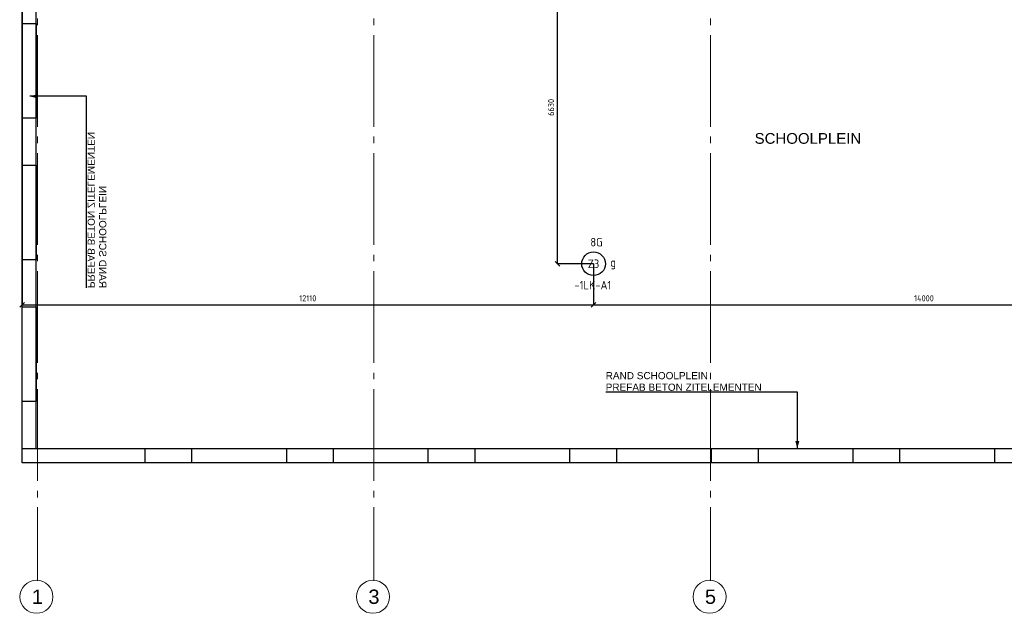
# Model space of a CAD drawing. Header units: millimetres. Extents: x -38031 to 123247, y -16330 to 129979.
# Tile 1 of 235: x -33475 to -12615, y -16329 to -3757. Entities that reach past the tile are written whole.
import ezdxf
from ezdxf.enums import TextEntityAlignment as Align

# ---------------------------------------------------------------- set-up
doc = ezdxf.new("R2010")
doc.units = ezdxf.units.MM
doc.header["$LTSCALE"] = 50
doc.linetypes.add('STYLE_11', pattern=[5, 3.888855, -0.416718, 0.277786, -0.416641])
for name, color, linetype in [('AL$1A---_ALGEMEEN', 8, 'Continuous'), ('AT$1A---_TEKST050', 8, 'Continuous'), ('AT$1A---_TEKST100', 8, 'Continuous'), ('BOUWKUNDIG', 8, 'Continuous'), ('EL6311--buitenverlichting', 3, 'Continuous'), ('maatvoering', 1, 'Continuous')]:
    doc.layers.add(name, color=color, linetype=linetype)
doc.layers.add('stramien', color=1, linetype='STYLE_11', lineweight=15)
doc.styles.add('Arial', font='ARIAL.TTF')
doc.styles.add('BURO-018', font='iso.shx', dxfattribs={"height": 90})
doc.styles.get("Standard").update_dxf_attribs({"font": 'iso.shx'})
doc.dimstyles.new('STABICAD', dxfattribs={"dimscale": 100, "dimtxt": 1.3, "dimasz": 1, "dimexe": 0, "dimexo": 0, "dimgap": 1.5, "dimtad": 0, "dimdec": 0, "dimrnd": 10, "dimzin": 0, "dimdsep": 46, "dimtxsty": 'Standard', "dimblk1": 'OBLIQUE', "dimblk2": 'OBLIQUE', "dimsah": 1, "dimcen": -3, "dimclrd": 1, "dimclre": 1, "dimclrt": 1, "dimadec": 0, "dimazin": 0, "dimtfac": 1, "dimtdec": 0, "dimtofl": 0, "dimtmove": 2, "dimatfit": 3, "dimfxl": 0, "dimtvp": 1.055556, "dimtolj": 1, "dimtzin": 0, "dimarcsym": 0})

# ---------------------------------------------------------------- blocks, each defined once
blk = doc.blocks.new('1115B3A')
at = {"color": 0, "linetype": 'Continuous'}
blk.add_circle((0, 0), 2.5, dxfattribs=at)
at = {"color": 0, "linetype": 'Continuous', "style": 'BURO-018'}
for tag, p in [('E_GKAST', (0, 8)), ('E_GROEP', (0, 5)), ('E_SGROEP', (4.5, 5)), ('E_ARMCODE', (0, 0)), ('E_SLET', (4.5, -1))]:
    blk.add_attdef(tag, text='', height=1.8, dxfattribs=at).set_placement(p, align=Align.MIDDLE)
blk = doc.blocks.new('Group-25')
at = {"layer": 'AL$1A---_ALGEMEEN', "color": 0}
blk.add_lwpolyline([(-47186, -41715), (-89786, -41715), (-89786, -30875)], dxfattribs=at)
at = {"color": 0}
for points in [[(-89786, -32415), (-89486, -32415), (-89486, -34415), (-89786, -34415)], [(-89786, -35415), (-89486, -35415), (-89486, -37415), (-89786, -37415)], [(-89786, -38415), (-89486, -38415), (-89486, -40415), (-89786, -40415)], [(-89786, -41415), (-87186, -41415), (-87186, -41715), (-89786, -41715)], [(-86186, -41415), (-84186, -41415), (-84186, -41715), (-86186, -41715)], [(-83186, -41415), (-81186, -41415), (-81186, -41715), (-83186, -41715)], [(-80186, -41415), (-78186, -41415), (-78186, -41715), (-80186, -41715)], [(-77186, -41415), (-75186, -41415), (-75186, -41715), (-77186, -41715)], [(-74186, -41415), (-72186, -41415), (-72186, -41715), (-74186, -41715)], [(-71186, -41415), (-69186, -41415), (-69186, -41715), (-71186, -41715)]]:
    blk.add_wipeout(points, dxfattribs=at).dxf.layer = 'AL$1A---_ALGEMEEN'
at = {"layer": 'AL$1A---_ALGEMEEN', "color": 0}
for p, q in [((-89486, -41415), (-89486, -30875)), ((-89161, -41415), (-47186, -41415))]:
    blk.add_line(p, q, dxfattribs=at)
for points in [[(-89786, -32415), (-89486, -32415), (-89486, -34415), (-89786, -34415)], [(-89786, -35415), (-89486, -35415), (-89486, -37415), (-89786, -37415)], [(-89786, -38415), (-89486, -38415), (-89486, -40415), (-89786, -40415)], [(-89786, -41415), (-87186, -41415), (-87186, -41715), (-89786, -41715)], [(-86186, -41415), (-84186, -41415), (-84186, -41715), (-86186, -41715)], [(-83186, -41415), (-81186, -41415), (-81186, -41715), (-83186, -41715)], [(-80186, -41415), (-78186, -41415), (-78186, -41715), (-80186, -41715)], [(-77186, -41415), (-75186, -41415), (-75186, -41715), (-77186, -41715)], [(-74186, -41415), (-72186, -41415), (-72186, -41715), (-74186, -41715)], [(-71186, -41415), (-69186, -41415), (-69186, -41715), (-71186, -41715)]]:
    blk.add_lwpolyline(points, close=True, dxfattribs=at)
blk = doc.blocks.new('txt-zitelementen')
at = {"layer": 'AL$1A---_ALGEMEEN', "color": 0}
for p, q in [((-4055, 1200), (0, 1200)), ((0, 1200), (0, 0))]:
    blk.add_line(p, q, dxfattribs=at)
blk.add_solid([(0, 0), (-43, 159), (43, 159)], dxfattribs=at)
at = {"layer": 'AT$1A---_TEKST100', "insert": (-4060, 1620), "char_height": 151.52, "attachment_point": 1, "line_spacing_factor": 0.967741, "style": 'Arial'}
blk.add_mtext('{\\C256;\\lRAND SCHOOLPLEIN\\PPREFAB BETON ZITELEMENTEN}', dxfattribs=at)
blk = doc.blocks.new('200254 W 210 11-06-2007')
at = {"layer": 'AL$1A---_ALGEMEEN'}
blk.add_blockref('Group-25', (20162, 3587), dxfattribs=at)
at = {"layer": 'stramien', "ltscale": 10}
for p, q in [((-69299, -41014), (-69299, -10693)), ((-62169, -41014), (-62169, -10693)), ((-55039, -41014), (-55039, -10693))]:
    blk.add_line(p, q, dxfattribs=at)
at = {"layer": 'AL$1A---_ALGEMEEN', "xscale": -1, "rotation": 270}
blk.add_blockref('txt-zitelementen', (-69459, -30368), dxfattribs=at)
at = {"layer": 'AL$1A---_ALGEMEEN'}
blk.add_blockref('txt-zitelementen', (-53199, -37828), dxfattribs=at)
at = {"layer": 'AT$1A---_TEKST050', "insert": (-52974, -31146), "char_height": 227.29, "attachment_point": 2, "line_spacing_factor": 0.967741, "style": 'Arial'}
blk.add_mtext('{\\C256;\\lSCHOOLPLEIN}', dxfattribs=at)
at = {"linetype": 'Continuous'}
for points in [[(-68969, -40967), (-68971, -41001), (-68976, -41035), (-68984, -41068), (-68996, -41101), (-69010, -41132), (-69028, -41161), (-69048, -41189), (-69072, -41214), (-69097, -41237), (-69125, -41258), (-69154, -41276), (-69185, -41290), (-69217, -41302), (-69251, -41310), (-69285, -41315), (-69319, -41317), (-69353, -41315), (-69387, -41310), (-69421, -41302), (-69453, -41290), (-69484, -41276), (-69513, -41258), (-69541, -41237), (-69567, -41214), (-69590, -41189), (-69610, -41161), (-69628, -41132), (-69642, -41101), (-69654, -41068), (-69662, -41035), (-69667, -41001), (-69669, -40967), (-69667, -40933), (-69662, -40899), (-69654, -40865), (-69642, -40833), (-69628, -40802), (-69610, -40772), (-69590, -40745), (-69567, -40719), (-69541, -40696), (-69513, -40676), (-69484, -40658), (-69453, -40643), (-69421, -40632), (-69387, -40624), (-69353, -40619), (-69319, -40617), (-69285, -40619), (-69251, -40624), (-69217, -40632), (-69185, -40643), (-69154, -40658), (-69125, -40676), (-69097, -40696), (-69072, -40719), (-69048, -40745), (-69028, -40772), (-69010, -40802), (-68996, -40833), (-68984, -40865), (-68976, -40899), (-68971, -40933)], [(-61839, -40967), (-61841, -41001), (-61846, -41035), (-61854, -41068), (-61866, -41101), (-61880, -41132), (-61898, -41161), (-61918, -41189), (-61942, -41214), (-61967, -41237), (-61995, -41258), (-62024, -41276), (-62055, -41290), (-62087, -41302), (-62121, -41310), (-62155, -41315), (-62189, -41317), (-62223, -41315), (-62257, -41310), (-62291, -41302), (-62323, -41290), (-62354, -41276), (-62383, -41258), (-62411, -41237), (-62437, -41214), (-62460, -41189), (-62480, -41161), (-62498, -41132), (-62512, -41101), (-62524, -41068), (-62532, -41035), (-62537, -41001), (-62539, -40967), (-62537, -40933), (-62532, -40899), (-62524, -40865), (-62512, -40833), (-62498, -40802), (-62480, -40772), (-62460, -40745), (-62437, -40719), (-62411, -40696), (-62383, -40676), (-62354, -40658), (-62323, -40643), (-62291, -40632), (-62257, -40624), (-62223, -40619), (-62189, -40617), (-62155, -40619), (-62121, -40624), (-62087, -40632), (-62055, -40643), (-62024, -40658), (-61995, -40676), (-61967, -40696), (-61942, -40719), (-61918, -40745), (-61898, -40772), (-61880, -40802), (-61866, -40833), (-61854, -40865), (-61846, -40899), (-61841, -40933)], [(-54709, -40967), (-54711, -41001), (-54716, -41035), (-54724, -41068), (-54736, -41101), (-54750, -41132), (-54768, -41161), (-54788, -41189), (-54812, -41214), (-54837, -41237), (-54865, -41258), (-54894, -41276), (-54925, -41290), (-54957, -41302), (-54991, -41310), (-55025, -41315), (-55059, -41317), (-55093, -41315), (-55127, -41310), (-55161, -41302), (-55193, -41290), (-55224, -41276), (-55253, -41258), (-55281, -41237), (-55307, -41214), (-55330, -41189), (-55350, -41161), (-55368, -41132), (-55382, -41101), (-55394, -41068), (-55402, -41035), (-55407, -41001), (-55409, -40967), (-55407, -40933), (-55402, -40899), (-55394, -40865), (-55382, -40833), (-55368, -40802), (-55350, -40772), (-55330, -40745), (-55307, -40719), (-55281, -40696), (-55253, -40676), (-55224, -40658), (-55193, -40643), (-55161, -40632), (-55127, -40624), (-55093, -40619), (-55059, -40617), (-55025, -40619), (-54991, -40624), (-54957, -40632), (-54925, -40643), (-54894, -40658), (-54865, -40676), (-54837, -40696), (-54812, -40719), (-54788, -40745), (-54768, -40772), (-54750, -40802), (-54736, -40833), (-54724, -40865), (-54716, -40899), (-54711, -40933)]]:
    blk.add_wipeout(points, dxfattribs=at).dxf.layer = 'stramien'
at = {"layer": 'stramien', "linetype": 'Continuous'}
for p, q in [((-69299, -40626), (-69299, -40288)), ((-62169, -40626), (-62169, -40288)), ((-55039, -40626), (-55039, -40288))]:
    blk.add_line(p, q, dxfattribs=at)
for centre in [(-69319, -40967), (-62189, -40967), (-55059, -40967)]:
    blk.add_circle(centre, 350, dxfattribs=at)
at = {"layer": 'stramien', "char_height": 303, "attachment_point": 2, "line_spacing_factor": 0.967741, "style": 'Arial'}
for s, insert in [('{\\C1;\\l1}', (-69299, -40814)), ('{\\C1;\\l3}', (-62169, -40814)), ('{\\C1;\\l5}', (-55039, -40814))]:
    blk.add_mtext(s, dxfattribs=dict(at, insert=insert))
blk = doc.blocks.new('_Oblique')
at = {"color": 0, "linetype": 'ByBlock', "lineweight": -2}
blk.add_line((-0.5, -0.5), (0.5, 0.5), dxfattribs=at)
blk = doc.blocks.new('*D286')
at = {"layer": 'maatvoering', "color": 1, "lineweight": -2}
for p, q in [((-21317, -2301), (-22081, -2301)), ((-22081, -8926), (-22081, -2301)), ((-21317, -8926), (-22081, -8926))]:
    blk.add_line(p, q, dxfattribs=at)
at = {"layer": 'maatvoering', "color": 1, "lineweight": -2, "xscale": 100, "yscale": 100, "zscale": 100}
for p, rotation in [((-22081, -2301), 90), ((-22081, -8926), 270)]:
    blk.add_blockref('_Oblique', p, dxfattribs=dict(at, rotation=rotation))
at = {"layer": 'maatvoering', "color": 1, "insert": (-22218, -5614), "char_height": 130, "attachment_point": 5, "rotation": 90}
blk.add_mtext('\\A1;6630', dxfattribs=at)
blk = doc.blocks.new('*D287')
at = {"layer": 'maatvoering', "color": 1, "lineweight": -2}
for p, q in [((-33425, -2301), (-33425, -9796)), ((-21317, -8926), (-21317, -9796)), ((-33425, -9796), (-21317, -9796))]:
    blk.add_line(p, q, dxfattribs=at)
at = {"layer": 'maatvoering', "color": 1, "lineweight": -2, "xscale": 100, "yscale": 100, "zscale": 100, "rotation": 180}
blk.add_blockref('_Oblique', (-33425, -9796), dxfattribs=at)
at = {"layer": 'maatvoering', "color": 1, "lineweight": -2, "xscale": 100, "yscale": 100, "zscale": 100}
blk.add_blockref('_Oblique', (-21317, -9796), dxfattribs=at)
at = {"layer": 'maatvoering', "color": 1, "insert": (-27371, -9658), "char_height": 130, "attachment_point": 5}
blk.add_mtext('\\A1;12110', dxfattribs=at)
blk = doc.blocks.new('*D288')
at = {"layer": 'maatvoering', "color": 1, "lineweight": -2}
for p, q in [((-21317, -8926), (-21317, -9796)), ((-7317, -8926), (-7317, -9796)), ((-21317, -9796), (-7317, -9796))]:
    blk.add_line(p, q, dxfattribs=at)
at = {"layer": 'maatvoering', "color": 1, "lineweight": -2, "xscale": 100, "yscale": 100, "zscale": 100, "rotation": 180}
blk.add_blockref('_Oblique', (-21317, -9796), dxfattribs=at)
at = {"layer": 'maatvoering', "color": 1, "lineweight": -2, "xscale": 100, "yscale": 100, "zscale": 100}
blk.add_blockref('_Oblique', (-7317, -9796), dxfattribs=at)
at = {"layer": 'maatvoering', "color": 1, "insert": (-14317, -9658), "char_height": 130, "attachment_point": 5}
blk.add_mtext('\\A1;14000', dxfattribs=at)

msp = doc.modelspace()

# ---------------------------------------------------------------- block references
at = {"layer": 'BOUWKUNDIG'}
msp.add_blockref('200254 W 210 11-06-2007', (36199, 24987.6), dxfattribs=at)

# ---------------------------------------------------------------- next in the draw order: block references
at = {"layer": 'EL6311--buitenverlichting'}
ref = msp.add_blockref('1115B3A', (-21317.2, -8926.4), dxfattribs=dict(at, xscale=100, yscale=100, zscale=100, rotation=90))
ref.add_attrib('E_ARMCODE', 'Z3', dxfattribs={"layer": '0', "color": 1, "linetype": 'Continuous', "height": 180, "style": 'BURO-018'}).set_placement((-21317.2, -8926.4), align=Align.MIDDLE)
ref.add_attrib('E_SLET', 'g', dxfattribs={"layer": '0', "color": 1, "linetype": 'Continuous', "height": 180, "style": 'BURO-018'}).set_placement((-20902, -8925.1), align=Align.MIDDLE)
ref.add_attrib('E_GROEP', '8G', dxfattribs={"layer": '0', "color": 1, "linetype": 'Continuous', "height": 180, "style": 'BURO-018'}).set_placement((-21255.1, -8468.7), align=Align.MIDDLE)
ref.add_attrib('E_GKAST', '-1LK-A1', dxfattribs={"layer": '0', "color": 1, "linetype": 'Continuous', "height": 180, "style": 'BURO-018'}).set_placement((-21331.7, -9377.9), align=Align.MIDDLE)

# ---------------------------------------------------------------- next in the draw order: dimensions: what is measured, and where the dimension line sits
at = {"layer": 'maatvoering'}
dim = msp.add_linear_dim(base=(-22080.6, -2301.1), p1=(-21317.2, -8926.4), p2=(-21317.2, -2301.1), angle=90, dimstyle='STABICAD', override={"dimzin": 8, "dimfxl": 50}, dxfattribs=at)
dim.commit()
dim.dimension.update_dxf_attribs({"geometry": '*D286', "text_midpoint": (-22217.8, -5613.8)})
for base, p1, p2, picture, middle in [((-21317.2, -9795.7), (-33425, -2301.1), (-21317.2, -8926.4), '*D287', (-27371.1, -9658.4)), ((-7317.2, -9795.7), (-21317.2, -8926.4), (-7317.2, -8926.4), '*D288', (-14317.2, -9658.4))]:
    dim = msp.add_linear_dim(base=base, p1=p1, p2=p2, dimstyle='STABICAD', override={"dimzin": 8, "dimfxl": 50}, dxfattribs=at)
    dim.commit()
    dim.dimension.update_dxf_attribs({"geometry": picture, "text_midpoint": middle})

doc.saveas('drawing.dxf')
